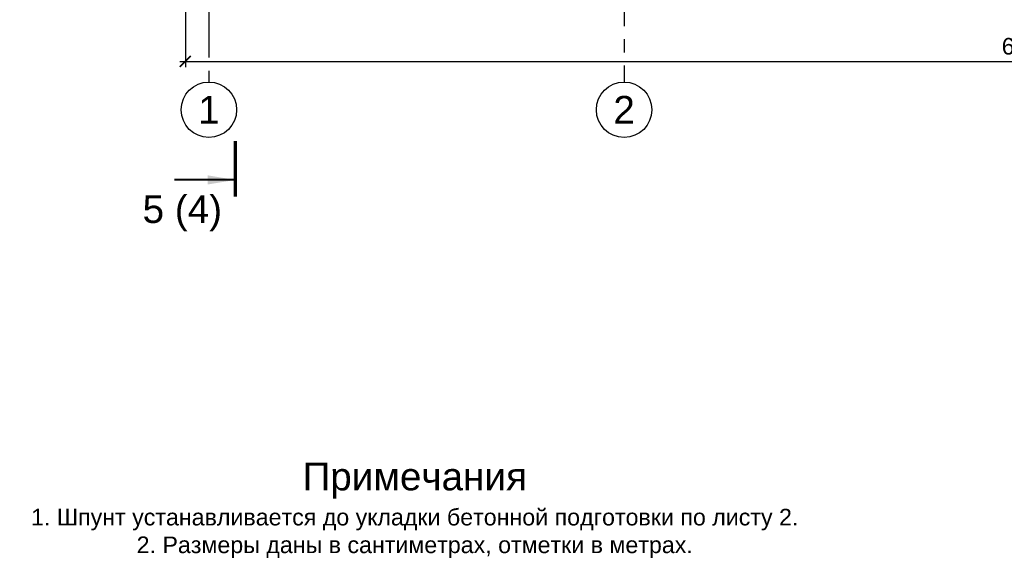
# Model space of a CAD drawing. Header units: millimetres. Extents: x -695122 to 440517, y 454270 to 574899.
# Tile 31 of 38: x 366511 to 402081, y 461342 to 480798. Entities that reach past the tile are written whole.
import ezdxf
from ezdxf.enums import TextEntityAlignment as Align

# ---------------------------------------------------------------- set-up
doc = ezdxf.new("R2010")
doc.units = ezdxf.units.MM
doc.linetypes.add('осевая', pattern=[50.8, 31.75, -6.35, 6.35, -6.35])
doc.layers.add('ГТО_Разрезы. Сечения.Узлы', color=255, linetype='Continuous', lineweight=40)
doc.layers.add('Отдел_Заглавные надписи', color=7, linetype='Continuous', lineweight=30)
doc.layers.add('Оси', color=1, linetype='осевая')
doc.layers.add('Размеры', color=7, linetype='Continuous')
doc.styles.add('arial', font='arial.ttf')
doc.styles.add('аrial', font='arial.ttf')
doc.styles.add('Рогун1', font='arial.ttf')
doc.dimstyles.new('100 мм', dxfattribs={"dimscale": 100, "dimtxt": 3.5, "dimasz": 2, "dimexe": 1, "dimexo": 1, "dimgap": 1.2, "dimtad": 1, "dimdec": 0, "dimlfac": 0.1, "dimrnd": 0.0001, "dimtxsty": 'Рогун1', "dimblk": 'ARCHTICK', "dimcen": 2.5, "dimdle": 1, "dimaunit": 1, "dimadec": 1, "dimazin": 0, "dimtfac": 1, "dimtdec": 0, "dimtmove": 1, "dimatfit": 3, "dimldrblk": 'ARCHTICK', "dimfxl": 1, "dimtfill": 1, "dimarcsym": 0})
doc.dimstyles.new('hren115', dxfattribs={"dimtxt": 0.3, "dimasz": 3, "dimexe": 0.18, "dimexo": 0.0625, "dimgap": 0.1, "dimtad": 2, "dimtih": 1, "dimtoh": 1, "dimdec": 4, "dimzin": 0, "dimdsep": 46, "dimtxsty": 'arial', "dimcen": 0, "dimclrt": 256, "dimadec": 0, "dimazin": 0, "dimtfac": 1, "dimtdec": 4, "dimtofl": 0, "dimtmove": 1, "dimatfit": 0, "dimfxl": 1, "dimtolj": 1, "dimtzin": 0, "dimarcsym": 1})

# ---------------------------------------------------------------- blocks, each defined once
blk = doc.blocks.new('_ArchTick')
at = {"color": 0, "linetype": 'ByBlock', "const_width": 0.15}
blk.add_lwpolyline([(-0.5, -0.5), (0.5, 0.5)], dxfattribs=at)
blk = doc.blocks.new('*D88')
at = {"layer": 'Defpoints', "color": 0, "transparency": 16777216}
for p in [(372495, 485289), (433345, 485289), (433345, 479289)]:
    blk.add_point(p, dxfattribs=at)
at = {"layer": 'Размеры', "color": 0, "lineweight": -2, "transparency": 16777216}
for p, q in [((372495, 485089), (372495, 479089)), ((433345, 485089), (433345, 479089)), ((372295, 479289), (433545, 479289))]:
    blk.add_line(p, q, dxfattribs=at)
at = {"layer": 'Размеры', "color": 0, "lineweight": -2, "transparency": 16777216, "xscale": 400, "yscale": 400, "zscale": 400, "rotation": 180}
blk.add_blockref('_ArchTick', (372495, 479289), dxfattribs=at)
at = {"layer": 'Размеры', "color": 0, "lineweight": -2, "transparency": 16777216, "xscale": 400, "yscale": 400, "zscale": 400}
blk.add_blockref('_ArchTick', (433345, 479289), dxfattribs=at)
at = {"layer": 'Размеры', "color": 0, "transparency": 16777216, "insert": (402920, 479835), "char_height": 600, "attachment_point": 5, "style": 'Рогун1'}
blk.add_mtext('6085', dxfattribs=at)
blk = doc.blocks.new('*U130')
at = {"color": 7, "lineweight": 70, "ltscale": 100}
for p, q in [((0, -94.58), (0, -104.58)), ((0, -299.91), (0, -309.91))]:
    blk.add_line(p, q, dxfattribs=at)
at = {"ltscale": 100, "style": 'аrial', "flags": 8}
for tag, height, p in [('W', 5, (9.6, -91.68)), ('W1', 3.5, (16.84, -129.03)), ('M', 5, (9.6, -312.81))]:
    blk.add_attdef(tag, text='', height=height, dxfattribs=at).set_placement(p, align=Align.MIDDLE)
at = {"color": 7, "ltscale": 100}
for points in [[(0, -97.58), (11, -97.58)], [(0, -306.91), (11, -306.91)]]:
    blk.add_leader(points, dimstyle='hren115', override={"dimasz": 5, "dimgap": 0.1, "dimtad": 0, "dimfxl": 1.25, "dimtfillclr": 256}, dxfattribs=at)

msp = doc.modelspace()

# ---------------------------------------------------------------- linework, layer by layer
for centre in [(373345.4502631, 477544.258895), (388345.4502631, 477544.258895)]:
    msp.add_circle(centre, 1000)
at = {"layer": 'Оси', "linetype": 'осевая', "ltscale": 75}
for points in [[(388345.450304, 513428.9055705), (388345.4502684, 478544.258895)], [(373345.4502631, 512288.5576152), (373345.4502631, 478544.258895)]]:
    msp.add_lwpolyline(points, dxfattribs=at)

# ---------------------------------------------------------------- block references
at = {"layer": 'ГТО_Разрезы. Сечения.Узлы'}
ref = msp.add_blockref('*U130', (374305.4060199, 455493.9541202), dxfattribs=dict(at, xscale=200, yscale=200, zscale=200, rotation=180))
ref.add_attrib('W', '5 (4)', dxfattribs={"layer": '0', "ltscale": 100, "height": 1000, "style": 'аrial', "flags": 8}).set_placement((372385.4060199, 473829.8016137), align=Align.MIDDLE)
ref.add_attrib('M', '5', dxfattribs={"layer": '0', "ltscale": 100, "height": 1000, "style": 'аrial', "flags": 8}).set_placement((372385.4060199, 518056.123457), align=Align.MIDDLE)

# ---------------------------------------------------------------- texts
at = {"ltscale": 100, "insert": (363605.0802623, 464796.4337903), "char_height": 600, "width": 33752.58533413, "attachment_point": 1, "style": 'arial'}
msp.add_mtext('\\pxi1,qc;{\\H1.66667x;Примечания\\P\\pi-3,l4,q*,t4;\\H0.6x;1.^I}Шпунт устанавливается до укладки бетонной подготовки по листу 2.\\P2.^IРазмеры даны в сантиметрах, отметки в метрах.', dxfattribs=at)
at = {"layer": 'Отдел_Заглавные надписи', "char_height": 1000, "width": 974.015395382, "attachment_point": 5, "style": 'arial'}
for s, insert in [('1', (373345.4502631, 477544.258895)), ('2', (388345.4502631, 477544.258895))]:
    msp.add_mtext(s, dxfattribs=dict(at, insert=insert))

# ---------------------------------------------------------------- dimensions: what is measured, and where the dimension line sits
at = {"layer": 'Размеры'}
dim = msp.add_linear_dim(base=(433345.4502630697, 479288.5576152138), p1=(372495.4502630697, 485288.5576152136), p2=(433345.4502630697, 485288.5576152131), dimstyle='100 мм', override={"dimscale": 200, "dimtxt": 3, "dimdec": 6, "dimtfill": 0}, dxfattribs=at)
dim.commit()
dim.dimension.update_dxf_attribs({"geometry": '*D88', "text_midpoint": (402920.4502630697, 479834.9014078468)})

doc.saveas('drawing.dxf')
